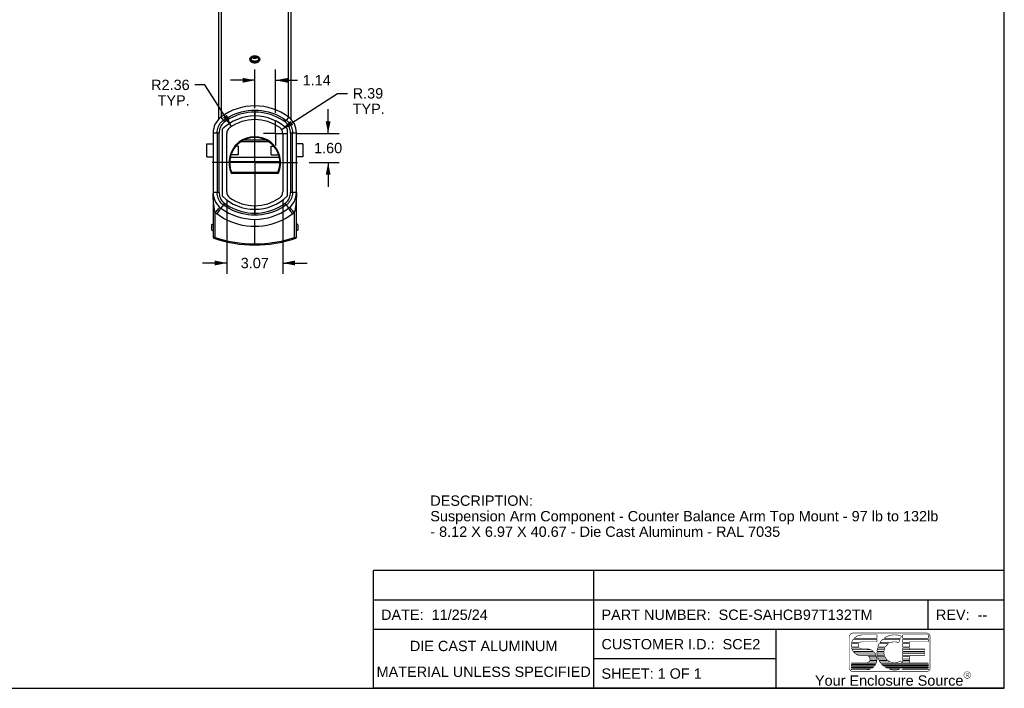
# Model space of a CAD drawing. Header units: inches. Extents: x 0 to 113, y 0 to 73.
# Tile 9 of 12: x 59 to 113, y 0 to 37. Entities that reach past the tile are written whole.
import ezdxf

# ---------------------------------------------------------------- set-up
doc = ezdxf.new("R2010")
doc.units = ezdxf.units.IN
doc.header["$LTSCALE"] = 6.233333
doc.header["$MEASUREMENT"] = 0
doc.linetypes.add('CENTER', pattern=[0.6, 0.375, -0.075, 0.075, -0.075])
doc.layers.get('0').update_dxf_attribs({"linetype": 'CONTINUOUS'})
doc.layers.add('DEFAULT_1', color=7, linetype='CENTER')
doc.styles.get("Standard").update_dxf_attribs({"font": 'arial.ttf'})
doc.styles.add('TEXTSTYLE_2', font='arial.ttf')
doc.dimstyles.new('DIMSTYLE_1', dxfattribs={"dimtxt": 0.566667, "dimasz": 0.666667, "dimexe": 0.09, "dimexo": 0.07, "dimgap": 0.0425, "dimtad": 0, "dimtih": 1, "dimtoh": 1, "dimzin": 4, "dimdsep": 46, "dimtxsty": 'Standard', "dimblk": '_FILLED', "dimblk1": '_FILLED', "dimblk2": '_FILLED', "dimcen": 0.09, "dimadec": 3, "dimazin": 1, "dimtfac": 1, "dimtdec": 3, "dimtofl": 0, "dimtmove": 0, "dimatfit": 3, "dimldrblk": '_FILLED', "dimfxl": 0, "dimtolj": 1, "dimtzin": 4, "dimarcsym": 0})
doc.dimstyles.new('DIMSTYLE_2', dxfattribs={"dimtxt": 0.566667, "dimasz": 0.666667, "dimexe": 0.09, "dimexo": 0.07, "dimgap": 0.09, "dimtad": 0, "dimtih": 1, "dimtoh": 1, "dimzin": 4, "dimdsep": 46, "dimtxsty": 'Standard', "dimblk": '_FILLED', "dimblk1": '_FILLED', "dimblk2": '_FILLED', "dimcen": 0.09, "dimadec": 3, "dimazin": 1, "dimtfac": 1, "dimtdec": 3, "dimtofl": 0, "dimtmove": 0, "dimatfit": 3, "dimldrblk": '_FILLED', "dimfxl": 0, "dimtolj": 1, "dimtzin": 4, "dimarcsym": 0})

# ---------------------------------------------------------------- blocks, each defined once
blk = doc.blocks.new('_FILLED')
at = {"color": 0, "linetype": 'ByBlock'}
blk.add_solid([(0, 0), (-1, 0.2), (-1, -0.2)], dxfattribs=at)
blk = doc.blocks.new('*D1')
at = {"color": 2, "linetype": 'Continuous'}
for p, q in [((70.71, 26.756), (70.71, 22.723)), ((73.78, 26.756), (73.78, 22.723)), ((70.71, 23.323), (69.376, 23.323)), ((73.78, 23.323), (75.114, 23.323))]:
    blk.add_line(p, q, dxfattribs=at)
at = {"color": 2, "linetype": 'Continuous', "xscale": 0.6666666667, "yscale": 0.6666666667, "zscale": 0.6666666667}
blk.add_blockref('_FILLED', (70.71, 23.323), dxfattribs=at)
at = {"color": 2, "linetype": 'Continuous', "xscale": 0.6666666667, "yscale": 0.6666666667, "zscale": 0.6666666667, "rotation": 180}
blk.add_blockref('_FILLED', (73.78, 23.323), dxfattribs=at)
at = {"color": 2, "linetype": 'Continuous', "insert": (72.245, 23.606), "char_height": 0.5667, "width": 1.5399, "attachment_point": 2, "line_spacing_factor": 0.9}
blk.add_mtext('3.07', dxfattribs=at)
blk = doc.blocks.new('*D2')
at = {"color": 2, "linetype": 'Continuous'}
for p, q in [((73.717, 30.644), (76.778, 32.627)), ((76.778, 32.627), (77.328, 32.627))]:
    blk.add_line(p, q, dxfattribs=at)
at = {"color": 2, "linetype": 'Continuous', "xscale": 0.6666666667, "yscale": 0.6666666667, "zscale": 0.6666666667, "rotation": 212.9376959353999}
blk.add_blockref('_FILLED', (73.717, 30.644), dxfattribs=at)
at = {"color": 2, "linetype": 'Continuous', "insert": (77.612, 32.911), "char_height": 0.5667, "width": 1.75477, "attachment_point": 1, "line_spacing_factor": 0.9}
blk.add_mtext('R.39\\PTYP.', dxfattribs=at)
blk = doc.blocks.new('*D3')
at = {"color": 2, "linetype": 'Continuous'}
for p, q in [((69.508, 33.092), (68.958, 33.092)), ((70.969, 30.815), (69.508, 33.092))]:
    blk.add_line(p, q, dxfattribs=at)
at = {"color": 2, "linetype": 'Continuous', "xscale": 0.6666666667, "yscale": 0.6666666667, "zscale": 0.6666666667, "rotation": 302.6889258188}
blk.add_blockref('_FILLED', (70.969, 30.815), dxfattribs=at)
at = {"color": 2, "linetype": 'Continuous', "insert": (68.674, 33.376), "char_height": 0.5667, "width": 2.11078, "attachment_point": 3, "line_spacing_factor": 0.9}
blk.add_mtext('R2.36\\PTYP.', dxfattribs=at)
blk = doc.blocks.new('*D4')
at = {"color": 2, "linetype": 'Continuous'}
for p, q in [((76.266, 30.43), (76.266, 31.764)), ((74.52, 30.43), (76.866, 30.43)), ((75.232, 28.827), (76.866, 28.827)), ((76.266, 28.827), (76.266, 27.493))]:
    blk.add_line(p, q, dxfattribs=at)
at = {"color": 2, "linetype": 'Continuous', "xscale": 0.6666666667, "yscale": 0.6666666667, "zscale": 0.6666666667}
for p, rotation in [((76.266, 30.43), 270), ((76.266, 28.827), 90)]:
    blk.add_blockref('_FILLED', p, dxfattribs=dict(at, rotation=rotation))
at = {"color": 2, "linetype": 'Continuous', "insert": (76.266, 29.912), "char_height": 0.5667, "width": 1.5399, "attachment_point": 2, "line_spacing_factor": 0.9}
blk.add_mtext('1.60', dxfattribs=at)
blk = doc.blocks.new('*D5')
at = {"color": 2, "linetype": 'Continuous'}
for p, q in [((72.245, 31.813), (72.245, 33.944)), ((73.387, 31.564), (73.387, 33.944)), ((72.245, 33.344), (70.912, 33.344)), ((73.387, 33.344), (74.585, 33.344))]:
    blk.add_line(p, q, dxfattribs=at)
at = {"color": 2, "linetype": 'Continuous', "xscale": 0.6666666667, "yscale": 0.6666666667, "zscale": 0.6666666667}
blk.add_blockref('_FILLED', (72.245, 33.344), dxfattribs=at)
at = {"color": 2, "linetype": 'Continuous', "xscale": 0.6666666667, "yscale": 0.6666666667, "zscale": 0.6666666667, "rotation": 180}
blk.add_blockref('_FILLED', (73.387, 33.344), dxfattribs=at)
at = {"color": 2, "linetype": 'Continuous', "insert": (74.868, 33.628), "char_height": 0.5667, "width": 1.5399, "attachment_point": 1, "line_spacing_factor": 0.9}
blk.add_mtext('1.14', dxfattribs=at)

msp = doc.modelspace()

# ---------------------------------------------------------------- linework, layer by layer
at = {"color": 7, "linetype": 'Continuous'}
for p, q in [((113.333, 0), (113.333, 73.333)), ((72.151, 34.578), (72.149, 34.591)), ((72.162, 34.586), (72.15, 34.581)), ((72.162, 34.621), (72.245, 34.652)), ((72.162, 34.56), (72.162, 34.621)), ((72.245, 34.53), (72.162, 34.56)), ((72.182, 34.637), (72.196, 34.643)), ((72.196, 34.643), (72.213, 34.648)), ((72.213, 34.648), (72.23, 34.651)), ((72.245, 34.652), (72.329, 34.621)), ((72.329, 34.56), (72.245, 34.53)), ((72.267, 34.65), (72.287, 34.646)), ((72.329, 34.621), (72.329, 34.56)), ((72.34, 34.581), (72.329, 34.587)), ((72.339, 34.605), (72.342, 34.591)), ((71.969, 34.476), (71.973, 34.449)), ((72.21, 34.534), (72.193, 34.54)), ((72.227, 34.531), (72.21, 34.534)), ((72.276, 34.533), (72.26, 34.531)), ((72.517, 34.449), (72.521, 34.476)), ((70.391, 31.324), (70.522, 31.147)), ((72.243, 31.595), (72.243, 31.631)), ((72.247, 31.595), (72.243, 31.595)), ((72.243, 31.595), (72.243, 31.203)), ((72.246, 31.679), (72.247, 31.65)), ((72.247, 31.203), (72.247, 31.595)), ((74.099, 31.324), (73.968, 31.147)), ((70.587, 31.057), (70.566, 31.086)), ((72.247, 31.204), (72.243, 31.204)), ((73.952, 31.124), (73.935, 31.1)), ((69.962, 30.47), (70.29, 30.47)), ((69.962, 30.47), (69.962, 27.165)), ((70.18, 30.47), (70.18, 27.183)), ((70.29, 27.183), (70.29, 30.47)), ((70.473, 26.98), (70.473, 30.673)), ((70.71, 27.223), (70.71, 30.43)), ((73.78, 30.43), (73.78, 27.223)), ((74.017, 30.673), (74.017, 26.98)), ((74.2, 30.47), (74.529, 30.47)), ((74.2, 30.47), (74.2, 27.183)), ((74.31, 27.183), (74.31, 30.47)), ((74.529, 24.757), (74.529, 30.47)), ((69.607, 29.85), (69.962, 29.85)), ((69.607, 29.142), (69.607, 29.85)), ((71.34, 29.732), (71.207, 29.732)), ((71.34, 29.732), (71.34, 29.26)), ((71.489, 29.978), (73.001, 29.978)), ((71.65, 30.07), (72.84, 30.07)), ((73.151, 29.732), (73.283, 29.732)), ((73.151, 29.26), (73.151, 29.732)), ((74.883, 29.85), (74.529, 29.85)), ((74.883, 29.85), (74.883, 29.142)), ((71.34, 29.26), (70.937, 29.26)), ((73.151, 29.26), (73.553, 29.26)), ((69.607, 29.142), (69.962, 29.142)), ((70.867, 28.882), (73.544, 28.882)), ((70.9, 29.126), (73.591, 29.126)), ((74.883, 29.142), (74.529, 29.142)), ((70.951, 28.248), (73.539, 28.248)), ((73.514, 28.287), (70.976, 28.287)), ((73.514, 28.287), (73.514, 28.286)), ((73.514, 28.286), (73.518, 28.281)), ((70.29, 27.183), (69.962, 27.183)), ((69.962, 27.139), (69.962, 24.735)), ((74.529, 27.183), (74.2, 27.183)), ((70.522, 26.506), (70.391, 26.329)), ((70.556, 26.554), (70.539, 26.53)), ((72.243, 26.45), (72.243, 26.058)), ((72.243, 26.449), (72.247, 26.449)), ((72.247, 26.058), (72.247, 26.45)), ((73.925, 26.567), (73.903, 26.596)), ((73.968, 26.506), (74.099, 26.329)), ((70.078, 24.716), (70.078, 26.082)), ((70.163, 26.013), (70.215, 26.083)), ((70.186, 26.208), (70.254, 26.288)), ((70.215, 26.083), (70.284, 26.178)), ((70.254, 26.288), (70.29, 26.33)), ((70.284, 26.178), (70.324, 26.232)), ((70.324, 26.232), (70.356, 26.277)), ((72.243, 26.058), (72.247, 26.058)), ((72.244, 25.974), (72.244, 26.004)), ((72.247, 26.058), (72.247, 26.022)), ((74.251, 26.116), (74.185, 26.206)), ((74.327, 26.013), (74.251, 26.116)), ((74.329, 26.178), (74.257, 26.263)), ((74.412, 26.082), (74.329, 26.178)), ((74.412, 26.082), (74.412, 24.716)), ((69.883, 25.435), (69.962, 25.48)), ((69.883, 25.132), (69.883, 25.435)), ((72.245, 24.315), (72.245, 25.716)), ((74.607, 25.435), (74.529, 25.48)), ((74.607, 25.435), (74.607, 25.132)), ((69.883, 25.132), (69.962, 25.086)), ((74.607, 25.132), (74.529, 25.086)), ((69.998, 24.729), (69.962, 24.735)), ((70.078, 24.716), (69.998, 24.729)), ((74.412, 24.716), (74.517, 24.733)), ((74.517, 24.733), (74.524, 24.734)), ((74.529, 24.755), (74.529, 24.735)), ((0, 0), (113.333, 0))]:
    msp.add_line(p, q, dxfattribs=at)
at = {"color": 6, "linetype": 'Continuous'}
for p, q in [((70.277, 31.224), (70.277, 48.182)), ((70.404, 48.281), (70.404, 31.333)), ((74.086, 31.333), (74.086, 48.281)), ((74.214, 48.182), (74.214, 31.225)), ((71.973, 34.525), (71.983, 34.552)), ((71.983, 34.552), (71.999, 34.578)), ((72.162, 34.662), (72.13, 34.648)), ((72.196, 34.672), (72.162, 34.662)), ((72.162, 34.56), (72.245, 34.59)), ((72.202, 34.636), (72.175, 34.631)), ((72.181, 34.636), (72.214, 34.641)), ((72.245, 34.652), (72.245, 34.59)), ((72.245, 34.59), (72.329, 34.56)), ((72.307, 34.669), (72.27, 34.675)), ((72.316, 34.631), (72.288, 34.636)), ((72.491, 34.578), (72.507, 34.552)), ((72.507, 34.552), (72.517, 34.525)), ((71.974, 34.529), (71.969, 34.498)), ((71.969, 34.498), (71.973, 34.525)), ((71.969, 34.498), (71.969, 34.476)), ((71.983, 34.532), (71.979, 34.505)), ((71.993, 34.453), (72.009, 34.429)), ((72.029, 34.505), (72.032, 34.529)), ((72.032, 34.481), (72.029, 34.505)), ((72.039, 34.52), (72.041, 34.532)), ((72.039, 34.512), (72.039, 34.52)), ((72.039, 34.52), (72.039, 34.52)), ((72.043, 34.485), (72.039, 34.512)), ((72.134, 34.403), (72.102, 34.419)), ((72.276, 34.384), (72.241, 34.382)), ((72.449, 34.492), (72.442, 34.473)), ((72.451, 34.512), (72.449, 34.492)), ((72.451, 34.52), (72.451, 34.52)), ((72.451, 34.52), (72.451, 34.512)), ((72.458, 34.529), (72.461, 34.505)), ((72.461, 34.505), (72.458, 34.481)), ((72.481, 34.428), (72.497, 34.453)), ((72.497, 34.453), (72.507, 34.478)), ((72.505, 34.441), (72.517, 34.469)), ((72.511, 34.505), (72.507, 34.532)), ((72.507, 34.478), (72.511, 34.505)), ((72.517, 34.525), (72.521, 34.498)), ((72.517, 34.469), (72.521, 34.498)), ((72.521, 34.498), (72.518, 34.521)), ((72.521, 34.498), (72.521, 34.476))]:
    msp.add_line(p, q, dxfattribs=at)
at = {"color": 2, "linetype": 'Continuous'}
for p, q in [((113.333, 6.456), (78.75, 6.456)), ((78.75, 0), (78.75, 6.456)), ((90.833, 0), (90.833, 6.456)), ((113.333, 0), (113.333, 6.456)), ((113.333, 4.841), (78.75, 4.841)), ((109.167, 3.228), (109.167, 4.841)), ((113.333, 3.228), (78.75, 3.228)), ((100.833, 0), (100.833, 3.228)), ((100.833, 1.613), (90.833, 1.613)), ((113.333, 0), (78.75, 0))]:
    msp.add_line(p, q, dxfattribs=at)
at = {"color": 6, "linetype": 'Continuous'}
for points in [[(72.126, 34.655), (72.09, 34.641), (72.059, 34.624), (72.031, 34.605), (72.009, 34.582), (71.993, 34.558), (71.983, 34.532)], [(71.999, 34.578), (72.022, 34.602), (72.05, 34.623), (72.083, 34.641), (72.12, 34.656)], [(72.032, 34.529), (72.042, 34.552), (72.05, 34.563)], [(72.049, 34.56), (72.041, 34.533), (72.039, 34.52)], [(72.041, 34.532), (72.048, 34.552), (72.061, 34.571), (72.077, 34.588), (72.097, 34.603), (72.121, 34.616)], [(72.13, 34.648), (72.103, 34.631), (72.08, 34.609), (72.062, 34.586), (72.049, 34.56)], [(72.12, 34.656), (72.16, 34.666), (72.202, 34.673)], [(72.121, 34.616), (72.149, 34.627), (72.181, 34.636)], [(72.177, 34.666), (72.164, 34.664), (72.126, 34.655)], [(72.27, 34.675), (72.233, 34.676), (72.196, 34.672)], [(72.284, 34.64), (72.32, 34.633), (72.356, 34.622)], [(72.289, 34.672), (72.331, 34.666), (72.371, 34.655)], [(72.376, 34.639), (72.343, 34.657), (72.307, 34.669)], [(72.366, 34.654), (72.328, 34.664), (72.315, 34.666)], [(72.356, 34.622), (72.389, 34.606), (72.414, 34.586), (72.434, 34.564), (72.447, 34.539), (72.451, 34.52)], [(72.507, 34.532), (72.498, 34.557), (72.481, 34.582), (72.46, 34.604), (72.433, 34.624), (72.401, 34.64), (72.366, 34.654)], [(72.371, 34.655), (72.407, 34.641), (72.44, 34.623), (72.468, 34.602), (72.491, 34.578)], [(72.44, 34.563), (72.425, 34.591), (72.403, 34.617), (72.376, 34.639)], [(72.451, 34.52), (72.449, 34.534), (72.44, 34.563)], [(72.44, 34.562), (72.448, 34.552), (72.458, 34.529)], [(72.518, 34.521), (72.51, 34.545), (72.496, 34.569)], [(71.969, 34.498), (71.972, 34.476), (71.978, 34.455), (71.99, 34.432)], [(71.979, 34.505), (71.983, 34.478), (71.993, 34.453)], [(71.99, 34.432), (72.006, 34.412), (72.024, 34.394), (72.045, 34.378), (72.071, 34.363), (72.1, 34.35), (72.133, 34.339), (72.168, 34.331), (72.204, 34.326), (72.242, 34.324), (72.281, 34.326), (72.32, 34.331), (72.36, 34.34), (72.397, 34.353), (72.432, 34.37), (72.463, 34.391), (72.487, 34.415), (72.505, 34.441)], [(72.009, 34.429), (72.031, 34.406), (72.057, 34.387)], [(72.08, 34.417), (72.059, 34.437), (72.042, 34.458), (72.032, 34.481)], [(72.102, 34.419), (72.076, 34.438), (72.056, 34.46), (72.043, 34.485)], [(72.057, 34.387), (72.089, 34.37), (72.124, 34.356), (72.162, 34.346), (72.202, 34.34), (72.244, 34.338), (72.285, 34.34), (72.326, 34.346), (72.364, 34.356), (72.4, 34.369)], [(72.138, 34.387), (72.107, 34.4), (72.08, 34.417)], [(72.241, 34.382), (72.206, 34.385), (72.17, 34.391), (72.134, 34.403)], [(72.354, 34.388), (72.32, 34.378), (72.283, 34.371), (72.246, 34.369), (72.208, 34.371), (72.172, 34.377), (72.138, 34.387)], [(72.341, 34.397), (72.309, 34.389), (72.276, 34.384)], [(72.393, 34.422), (72.369, 34.409), (72.341, 34.397)], [(72.41, 34.418), (72.384, 34.401), (72.354, 34.388)], [(72.442, 34.473), (72.429, 34.454), (72.413, 34.436), (72.393, 34.422)], [(72.4, 34.369), (72.431, 34.386), (72.459, 34.406), (72.481, 34.428)], [(72.458, 34.481), (72.448, 34.458), (72.432, 34.437), (72.41, 34.418)]]:
    msp.add_lwpolyline(points, dxfattribs=at)
at = {"color": 7, "linetype": 'Continuous'}
for points in [[(72.149, 34.591), (72.15, 34.601), (72.154, 34.611), (72.161, 34.621)], [(72.166, 34.556), (72.157, 34.566), (72.151, 34.578)], [(72.161, 34.621), (72.171, 34.629), (72.182, 34.637)], [(72.193, 34.54), (72.178, 34.547), (72.166, 34.556)], [(72.23, 34.651), (72.249, 34.652), (72.267, 34.65)], [(72.287, 34.646), (72.305, 34.638), (72.319, 34.63)], [(72.332, 34.564), (72.324, 34.556), (72.315, 34.549), (72.303, 34.542)], [(72.319, 34.63), (72.331, 34.619), (72.339, 34.605)], [(72.342, 34.591), (72.34, 34.582), (72.337, 34.573), (72.332, 34.564)], [(71.973, 34.449), (71.983, 34.423), (71.999, 34.397), (72.022, 34.374), (72.05, 34.353), (72.083, 34.336), (72.12, 34.322), (72.16, 34.311), (72.202, 34.305), (72.245, 34.303), (72.288, 34.305), (72.33, 34.311), (72.37, 34.322), (72.407, 34.336), (72.44, 34.353), (72.468, 34.374), (72.491, 34.397), (72.507, 34.423), (72.517, 34.449)], [(72.26, 34.531), (72.244, 34.53), (72.227, 34.531)], [(72.303, 34.542), (72.29, 34.537), (72.276, 34.533)], [(70.522, 31.147), (70.674, 31.252), (70.832, 31.346), (70.996, 31.43), (71.165, 31.504), (71.338, 31.566), (71.515, 31.618), (71.695, 31.658), (71.877, 31.686), (72.061, 31.703), (72.245, 31.708)], [(72.243, 31.595), (72.066, 31.59), (71.89, 31.575), (71.715, 31.547), (71.542, 31.509), (71.372, 31.46), (71.205, 31.4), (71.043, 31.329), (70.885, 31.248), (70.733, 31.157), (70.587, 31.057)], [(72.243, 31.631), (72.244, 31.664), (72.244, 31.678), (72.244, 31.69), (72.245, 31.7), (72.245, 31.708)], [(72.245, 31.708), (72.429, 31.703), (72.613, 31.686), (72.795, 31.658), (72.975, 31.618), (73.152, 31.566), (73.325, 31.504), (73.494, 31.43), (73.658, 31.346), (73.816, 31.252), (73.968, 31.147)], [(72.245, 31.708), (72.245, 31.7), (72.246, 31.691), (72.246, 31.679)], [(72.247, 31.65), (72.247, 31.614), (72.247, 31.595)], [(73.903, 31.057), (73.757, 31.157), (73.605, 31.248), (73.448, 31.329), (73.285, 31.4), (73.119, 31.46), (72.948, 31.509), (72.776, 31.547), (72.601, 31.575), (72.425, 31.59), (72.247, 31.595)], [(70.18, 30.47), (70.184, 30.549), (70.195, 30.627), (70.213, 30.703), (70.238, 30.778), (70.27, 30.85), (70.309, 30.918), (70.354, 30.983), (70.405, 31.043), (70.461, 31.098), (70.522, 31.147)], [(70.587, 31.057), (70.534, 31.014), (70.485, 30.966), (70.441, 30.914), (70.402, 30.858), (70.369, 30.799), (70.341, 30.737), (70.319, 30.672), (70.303, 30.606), (70.293, 30.539), (70.29, 30.47)], [(70.566, 31.086), (70.547, 31.112), (70.539, 31.123), (70.532, 31.133), (70.526, 31.141), (70.522, 31.147)], [(72.243, 31.203), (72.244, 31.203), (72.244, 31.203), (72.244, 31.203), (72.245, 31.203), (72.245, 31.202), (72.246, 31.203), (72.246, 31.203), (72.247, 31.203)], [(73.935, 31.1), (73.914, 31.072), (73.903, 31.057)], [(74.2, 30.47), (74.197, 30.539), (74.187, 30.606), (74.171, 30.672), (74.149, 30.737), (74.122, 30.799), (74.088, 30.858), (74.049, 30.914), (74.005, 30.966), (73.956, 31.014), (73.903, 31.057)], [(73.968, 31.147), (73.964, 31.141), (73.959, 31.134), (73.952, 31.124)], [(73.968, 31.147), (74.029, 31.098), (74.085, 31.043), (74.136, 30.983), (74.181, 30.918), (74.22, 30.85), (74.252, 30.778), (74.277, 30.703), (74.296, 30.627), (74.307, 30.549), (74.31, 30.47)], [(73.544, 28.882), (73.582, 28.885), (73.617, 28.891), (73.621, 28.893)], [(70.951, 28.248), (70.956, 28.256), (70.961, 28.264)], [(70.961, 28.264), (70.975, 28.284), (70.976, 28.286), (70.977, 28.287)], [(73.518, 28.281), (73.529, 28.264), (73.534, 28.256), (73.539, 28.248)], [(70.078, 26.082), (70.069, 26.117), (70.06, 26.152), (70.053, 26.187), (70.045, 26.221), (70.039, 26.254), (70.033, 26.288), (70.027, 26.322), (70.021, 26.357), (70.015, 26.394), (70.01, 26.434), (70.004, 26.475), (69.999, 26.519), (69.993, 26.564), (69.988, 26.612), (69.984, 26.664), (69.979, 26.72), (69.975, 26.779), (69.971, 26.842), (69.968, 26.91), (69.965, 26.982), (69.963, 27.058), (69.962, 27.139)], [(70.522, 26.506), (70.461, 26.556), (70.405, 26.611), (70.354, 26.671), (70.309, 26.735), (70.27, 26.804), (70.238, 26.875), (70.213, 26.95), (70.195, 27.026), (70.184, 27.104), (70.18, 27.183)], [(70.29, 27.183), (70.293, 27.115), (70.303, 27.047), (70.319, 26.981), (70.341, 26.916), (70.369, 26.854), (70.402, 26.795), (70.441, 26.739), (70.485, 26.687), (70.534, 26.639), (70.587, 26.596)], [(73.903, 26.596), (73.956, 26.639), (74.005, 26.687), (74.049, 26.739), (74.088, 26.795), (74.122, 26.854), (74.149, 26.916), (74.171, 26.981), (74.187, 27.047), (74.197, 27.115), (74.2, 27.183)], [(74.31, 27.183), (74.307, 27.104), (74.296, 27.026), (74.277, 26.95), (74.252, 26.875), (74.22, 26.804), (74.181, 26.735), (74.136, 26.671), (74.085, 26.611), (74.029, 26.556), (73.968, 26.506)], [(74.529, 27.183), (74.528, 27.076), (74.525, 26.974), (74.521, 26.877), (74.516, 26.785), (74.509, 26.697), (74.502, 26.615), (74.494, 26.537), (74.485, 26.464), (74.475, 26.396), (74.465, 26.332), (74.454, 26.27), (74.442, 26.209), (74.428, 26.146), (74.412, 26.082)], [(70.539, 26.53), (70.532, 26.52), (70.526, 26.512), (70.522, 26.506)], [(72.245, 25.946), (72.061, 25.951), (71.877, 25.967), (71.695, 25.996), (71.515, 26.036), (71.338, 26.087), (71.165, 26.149), (70.996, 26.223), (70.832, 26.307), (70.674, 26.402), (70.522, 26.506)], [(70.587, 26.596), (70.576, 26.582), (70.556, 26.554)], [(70.587, 26.596), (70.733, 26.496), (70.885, 26.405), (71.043, 26.324), (71.205, 26.254), (71.372, 26.194), (71.542, 26.144), (71.715, 26.106), (71.89, 26.079), (72.066, 26.063), (72.243, 26.058)], [(72.247, 26.45), (72.246, 26.45), (72.246, 26.45), (72.246, 26.45), (72.245, 26.451), (72.245, 26.451), (72.245, 26.451), (72.244, 26.45), (72.243, 26.45)], [(73.968, 26.506), (73.816, 26.402), (73.658, 26.307), (73.494, 26.223), (73.325, 26.149), (73.152, 26.087), (72.975, 26.036), (72.795, 25.996), (72.613, 25.967), (72.429, 25.951), (72.245, 25.946)], [(72.247, 26.058), (72.425, 26.063), (72.601, 26.079), (72.776, 26.106), (72.948, 26.144), (73.119, 26.194), (73.285, 26.254), (73.448, 26.324), (73.605, 26.405), (73.757, 26.496), (73.903, 26.596)], [(73.968, 26.506), (73.964, 26.512), (73.959, 26.52), (73.952, 26.529), (73.944, 26.54), (73.925, 26.567)], [(70.078, 26.082), (70.106, 26.115), (70.186, 26.208)], [(70.163, 26.013), (70.148, 26.024), (70.134, 26.036), (70.12, 26.047), (70.106, 26.058), (70.092, 26.07), (70.078, 26.082)], [(72.245, 25.323), (72.022, 25.33), (71.8, 25.352), (71.58, 25.388), (71.362, 25.438), (71.149, 25.501), (70.939, 25.578), (70.735, 25.668), (70.537, 25.771), (70.347, 25.886), (70.163, 26.013)], [(70.29, 26.33), (70.304, 26.347), (70.315, 26.361), (70.323, 26.371), (70.327, 26.377), (70.329, 26.38)], [(70.356, 26.277), (70.369, 26.295), (70.379, 26.31), (70.386, 26.32), (70.39, 26.327), (70.391, 26.329)], [(72.244, 26.004), (72.243, 26.039), (72.243, 26.058)], [(72.245, 25.946), (72.245, 25.953), (72.244, 25.962), (72.244, 25.974)], [(72.247, 26.022), (72.246, 25.989), (72.246, 25.975), (72.246, 25.963), (72.245, 25.953), (72.245, 25.946)], [(74.327, 26.013), (74.143, 25.886), (73.953, 25.771), (73.755, 25.668), (73.551, 25.578), (73.341, 25.501), (73.128, 25.437), (72.91, 25.388), (72.69, 25.352), (72.468, 25.33), (72.245, 25.323)], [(74.185, 26.206), (74.149, 26.256), (74.134, 26.277), (74.122, 26.295), (74.111, 26.31), (74.104, 26.32), (74.1, 26.327), (74.099, 26.329)], [(74.257, 26.263), (74.217, 26.31), (74.2, 26.33), (74.186, 26.347), (74.175, 26.361), (74.167, 26.371), (74.163, 26.377), (74.162, 26.38)], [(74.412, 26.082), (74.399, 26.07), (74.385, 26.058), (74.37, 26.047), (74.356, 26.036), (74.342, 26.024), (74.327, 26.013)], [(70.068, 24.685), (70.065, 24.677), (70.063, 24.67), (70.061, 24.664), (70.061, 24.661), (70.06, 24.66)], [(70.078, 24.716), (70.074, 24.705), (70.068, 24.685)], [(70.078, 24.716), (70.43, 24.612), (70.787, 24.527), (71.148, 24.46), (71.512, 24.412), (71.878, 24.383), (72.245, 24.374)], [(72.245, 24.374), (72.613, 24.383), (72.978, 24.412), (73.342, 24.46), (73.703, 24.527), (74.06, 24.612), (74.412, 24.716)], [(74.412, 24.716), (74.419, 24.695), (74.422, 24.685), (74.425, 24.676), (74.427, 24.669), (74.429, 24.664), (74.43, 24.661), (74.43, 24.66)]]:
    msp.add_lwpolyline(points, dxfattribs=at)
at = {"color": 2, "linetype": 'Continuous', "const_width": 0.0333}
for points in [[(105.04, 3.029, 0.414214), (104.848, 2.837)], [(105.048, 2.687, 0.090232), (104.962, 2.5)], [(106.671, 2.687, 0.064617), (106.51, 2.5)], [(107.694, 2.854, 0.272068), (106.729, 2.735)], [(109.264, 2.837, 0.415492), (109.072, 3.029)], [(104.952, 2.452, 0.081879), (104.952, 2.265)], [(104.961, 2.217, 0.089982), (105.046, 2.03)], [(105.353, 2.452, 0.260579), (105.352, 2.265)], [(105.389, 2.217, 0.191374), (105.52, 2.165)], [(105.52, 2.549, 0.185008), (105.392, 2.5)], [(106.147, 2.03, 0.176612), (105.777, 2.165)], [(106.384, 2.217, 0.049539), (106.354, 2.03)], [(106.481, 2.452, 0.053498), (106.398, 2.265)], [(106.791, 2.217, 0.084961), (106.739, 2.03)], [(106.993, 2.452, 0.113329), (106.816, 2.265)], [(107.541, 2.502, 0.209114), (107.08, 2.5)], [(105.071, 1.996, 0.170113), (105.395, 1.795)], [(105.966, 1.56, 0.287832), (105.885, 1.747)], [(106.315, 1.795, 0.105227), (106.184, 1.996)], [(106.352, 1.56, 0.082419), (106.33, 1.747)], [(106.353, 1.996, 0.05272), (106.369, 1.795)], [(106.38, 1.747, 0.051924), (106.446, 1.56)], [(106.737, 1.996, 0.088858), (106.765, 1.795)], [(106.783, 1.747, 0.099618), (106.911, 1.56)], [(104.848, 1.109, 0.414214), (105.04, 0.917)], [(105.777, 1.397, 0.298217), (105.953, 1.512)], [(106.094, 1.108, 0.048835), (106.181, 1.179)], [(106.224, 1.226, 0.049588), (106.287, 1.322)], [(106.309, 1.369, 0.064466), (106.348, 1.512)], [(106.47, 1.512, 0.044869), (106.566, 1.369)], [(106.607, 1.322, 0.03633), (106.709, 1.226)], [(106.773, 1.179, 0.036892), (106.896, 1.108)], [(106.967, 1.512, 0.32483), (107.644, 1.502)], [(107.73, 1.108, 0.009234), (107.761, 1.124)], [(109.072, 0.917, 0.414214), (109.264, 1.109)], [(105.777, 1.013, 0.102726), (106.006, 1.061)], [(107.014, 1.061, 0.196308), (107.611, 1.061)]]:
    msp.add_lwpolyline(points, format="xyb", dxfattribs=at)
for points in [[(104.848, 1.109), (104.848, 2.837)], [(105.04, 3.029), (109.073, 3.029)], [(105.048, 2.687), (106.353, 2.687)], [(106.353, 2.735), (105.085, 2.735)], [(105.28, 2.88), (105.087, 2.735)], [(105.087, 2.735), (105.281, 2.88)], [(105.514, 2.931), (105.28, 2.88)], [(105.281, 2.88), (105.514, 2.931)], [(105.52, 2.933), (106.353, 2.933)], [(106.353, 2.933), (106.353, 2.735)], [(106.353, 2.687), (106.353, 2.549)], [(106.671, 2.687), (107.622, 2.687)], [(107.642, 2.735), (106.729, 2.735)], [(107.541, 2.502), (107.622, 2.687)], [(107.642, 2.735), (107.694, 2.854)], [(107.761, 2.933), (109.168, 2.933)], [(107.761, 2.735), (107.761, 2.933)], [(109.168, 2.735), (107.761, 2.735)], [(107.761, 2.687), (109.168, 2.687)], [(107.761, 2.5), (107.761, 2.687)], [(109.168, 2.933), (109.168, 2.735)], [(109.168, 2.687), (109.168, 2.549)], [(109.264, 2.838), (109.264, 1.109)], [(104.952, 2.452), (105.353, 2.452)], [(105.352, 2.265), (104.952, 2.265)], [(105.392, 2.5), (104.962, 2.5)], [(104.961, 2.217), (105.389, 2.217)], [(106.353, 2.549), (105.52, 2.549)], [(105.52, 2.165), (105.777, 2.165)], [(106.384, 2.217), (106.791, 2.217)], [(106.816, 2.265), (106.398, 2.265)], [(106.481, 2.452), (106.993, 2.452)], [(107.08, 2.5), (106.51, 2.5)], [(108.145, 2.5), (107.761, 2.5)], [(107.761, 2.452), (108.145, 2.452)], [(107.761, 2.265), (107.761, 2.452)], [(108.145, 2.265), (107.761, 2.265)], [(107.761, 2.217), (108.145, 2.217)], [(107.761, 2.03), (107.761, 2.217)], [(109.168, 2.549), (108.145, 2.549)], [(108.145, 2.549), (108.145, 2.5)], [(108.145, 2.452), (108.145, 2.265)], [(108.145, 2.217), (108.145, 2.165)], [(108.145, 2.165), (108.976, 2.165)], [(108.976, 2.165), (108.976, 2.03)], [(104.988, 2.126), (105.97, 2.126)], [(106.147, 2.03), (105.046, 2.03)], [(105.071, 1.996), (106.184, 1.996)], [(105.207, 1.881), (106.269, 1.881)], [(106.315, 1.795), (105.395, 1.795)], [(105.885, 1.747), (106.33, 1.747)], [(106.344, 1.662), (105.949, 1.662)], [(106.353, 1.996), (106.737, 1.996)], [(106.739, 2.03), (106.354, 2.03)], [(106.358, 2.114), (106.75, 2.114)], [(106.358, 1.883), (106.745, 1.883)], [(106.765, 1.795), (106.369, 1.795)], [(106.38, 1.747), (106.783, 1.747)], [(106.404, 1.663), (106.831, 1.663)], [(108.976, 2.03), (107.761, 2.03)], [(107.761, 1.996), (108.976, 1.996)], [(107.761, 1.795), (107.761, 1.996)], [(108.976, 1.795), (107.761, 1.795)], [(107.761, 1.747), (108.145, 1.747)], [(107.761, 1.56), (107.761, 1.747)], [(107.761, 2.114), (108.974, 2.114)], [(107.761, 1.894), (108.974, 1.894)], [(107.761, 1.652), (108.143, 1.652)], [(108.145, 1.747), (108.145, 1.56)], [(108.976, 1.996), (108.976, 1.795)], [(104.944, 1.397), (105.777, 1.397)], [(104.944, 1.369), (104.944, 1.397)], [(106.309, 1.369), (104.944, 1.369)], [(104.944, 1.322), (106.287, 1.322)], [(104.944, 1.226), (104.944, 1.322)], [(104.944, 1.226), (106.224, 1.226)], [(104.944, 1.179), (106.181, 1.179)], [(104.944, 1.108), (104.944, 1.179)], [(106.094, 1.108), (104.944, 1.108)], [(104.945, 1.278), (106.264, 1.278)], [(104.945, 1.145), (106.146, 1.145)], [(106.333, 1.438), (105.895, 1.438)], [(105.953, 1.512), (106.348, 1.512)], [(105.966, 1.56), (106.352, 1.56)], [(106.446, 1.56), (106.911, 1.56)], [(106.47, 1.512), (106.967, 1.512)], [(106.514, 1.438), (107.091, 1.438)], [(107.737, 1.369), (106.566, 1.369)], [(106.607, 1.322), (109.168, 1.322)], [(106.675, 1.265), (109.154, 1.265)], [(106.709, 1.226), (109.168, 1.226)], [(106.773, 1.179), (109.168, 1.179)], [(106.86, 1.144), (109.171, 1.144)], [(107.73, 1.108), (106.896, 1.108)], [(107.644, 1.502), (107.737, 1.369)], [(107.761, 1.56), (108.145, 1.56)], [(107.761, 1.512), (108.145, 1.512)], [(107.761, 1.369), (107.761, 1.512)], [(109.168, 1.369), (107.761, 1.369)], [(107.761, 1.108), (107.761, 1.124)], [(109.168, 1.108), (107.761, 1.108)], [(107.761, 1.444), (108.148, 1.444)], [(108.145, 1.512), (108.145, 1.397)], [(108.145, 1.397), (109.168, 1.397)], [(109.168, 1.397), (109.168, 1.369)], [(109.168, 1.322), (109.168, 1.226)], [(109.168, 1.179), (109.168, 1.108)], [(104.944, 1.061), (106.006, 1.061)], [(104.944, 1.013), (104.944, 1.061)], [(104.944, 1.013), (105.777, 1.013)], [(109.072, 0.917), (105.04, 0.917)], [(107.014, 1.061), (107.611, 1.061)], [(107.761, 1.061), (109.168, 1.061)], [(107.761, 1.013), (107.761, 1.061)], [(109.168, 1.013), (107.761, 1.013)], [(109.168, 1.061), (109.168, 1.013)]]:
    msp.add_lwpolyline(points, dxfattribs=at)
at = {"color": 2, "linetype": 'Continuous', "const_width": 0.0233}
msp.add_lwpolyline([(111.119, 0.727, 1), (111.482, 0.727, 1)], format="xyb", close=True, dxfattribs=at)
at = {"color": 7, "linetype": 'Continuous'}
for centre, radius, start, end in [((72.245, 28.827), 3.11, 53.4051, 126.5949), ((71.025, 30.47), 1.063, 126.5949, 180), ((72.245, 28.827), 2.559, 90.0462, 133.8131), ((72.245, 28.827), 2.559, 46.1869, 89.9538), ((73.466, 30.47), 1.063, 0, 53.4051), ((72.245, 28.827), 2.362, 54.5495, 125.4505), ((71.103, 30.43), 0.394, 125.4505, 180), ((72.245, 28.827), 1.418, 335.8975, 204.1025), ((73.387, 30.43), 0.394, 0, 54.5495), ((72.245, 28.827), 1.379, 336.9536, 203.0464), ((71.025, 27.183), 1.063, 180.9711, 233.4051), ((71.103, 27.223), 0.394, 180, 234.5495), ((73.387, 27.223), 0.394, 305.4505, 360), ((73.466, 27.183), 1.063, 306.5949, 360), ((72.245, 28.827), 2.559, 226.1869, 269.9538), ((72.245, 28.827), 2.362, 234.5495, 305.4505), ((72.245, 28.827), 2.559, 270.0462, 313.8131), ((72.245, 28.827), 3.11, 233.4051, 306.5949), ((70.021, 24.735), 0.0591, 180.0026, 251.5493), ((72.245, 31.401), 7.087, 251.5493, 288.453), ((74.469, 24.735), 0.0591, 288.453, 10.6508), ((74.469, 24.757), 0.0591, 337.523, 360)]:
    msp.add_arc(centre, radius, start, end, dxfattribs=at)
at = {"layer": 'DEFAULT_1', "color": 2, "linetype": 'CENTER'}
for p, q in [((72.245, 28.827), (72.245, 31.346)), ((73.387, 30.43), (73.387, 31.097)), ((73.387, 30.43), (72.72, 30.43)), ((73.387, 30.43), (74.054, 30.43)), ((73.387, 30.43), (73.387, 29.763)), ((72.245, 28.827), (69.725, 28.827)), ((72.245, 28.827), (74.765, 28.827)), ((72.245, 28.827), (72.245, 26.307))]:
    msp.add_line(p, q, dxfattribs=at)

# ---------------------------------------------------------------- texts
at = {"color": 2, "linetype": 'Continuous'}
for s, insert, char_height, width, attachment_point, line_spacing_factor in [('DESCRIPTION:\\PSuspension Arm Component - Counter Balance Arm Top Mount - 97 lb to 132lb \\P- 8.12 X 6.97 X 40.67 - Die Cast Aluminum - RAL 7035', (81.866, 10.574), 0.56667, 28.03631, 1, 0.9), ('DATE:  11/25/24', (79.167, 4.318), 0.56667, 5.84362, 1, 0.9), ('PART NUMBER:  SCE-SAHCB97T132TM', (91.25, 4.318), 0.56667, 14.83866, 1, 0.9), ('REV:  --', (109.583, 4.318), 0.5667, 2.80805, 1, 0.9), ('CUSTOMER I.D.:  SCE2', (91.25, 2.704), 0.56667, 8.68959, 1, 0.9), ('DIE CAST ALUMINUM \\PMATERIAL UNLESS SPECIFIED', (84.792, 2.606), 0.56667, 11.71884, 2, 1.5), ('SHEET: 1 OF 1', (91.25, 1.09), 0.56667, 5.48761, 1, 0.9)]:
    msp.add_mtext(s, dxfattribs=dict(at, insert=insert, char_height=char_height, width=width, attachment_point=attachment_point, line_spacing_factor=line_spacing_factor))
at = {"color": 2, "linetype": 'Continuous', "attachment_point": 2, "line_spacing_factor": 0.9, "style": 'TEXTSTYLE_2'}
for s, insert, char_height, width in [('Your Enclosure Source', (107.023, 0.709), 0.56667, 8.13346), ('R', (111.304, 0.825), 0.2, 0.20149)]:
    msp.add_mtext(s, dxfattribs=dict(at, insert=insert, char_height=char_height, width=width))

# ---------------------------------------------------------------- dimensions: what is measured, and where the dimension line sits
at = {"color": 2, "linetype": 'Continuous'}
for base, p1, p2, angle, picture, middle in [((72.245, 33.344), (73.387, 31.494), (72.245, 31.743), 180, '*D5', (75.662, 33.345)), ((76.266, 28.827), (74.45, 30.43), (75.162, 28.827), 270, '*D4', (76.29, 29.625))]:
    dim = msp.add_linear_dim(base=base, p1=p1, p2=p2, angle=angle, dimstyle='DIMSTYLE_1', dxfattribs=at)
    dim.commit()
    dim.dimension.update_dxf_attribs({"geometry": picture, "text_midpoint": middle, "dimtype": 160})
for center, mpoint, picture, middle in [((72.245, 28.827), (70.969, 30.815), '*D3', (67.619, 32.667)), ((73.387, 30.43), (73.717, 30.644), '*D2', (78.489, 32.202))]:
    dim = msp.add_radius_dim(center=center, mpoint=mpoint, text='R<>\\PTYP.', dimstyle='DIMSTYLE_2', override={"dimpost": '<>'}, dxfattribs=at)
    dim.commit()
    dim.dimension.update_dxf_attribs({"geometry": picture, "text_midpoint": middle, "dimtype": 164})
dim = msp.add_linear_dim(base=(73.78, 23.323), p1=(70.71, 26.826), p2=(73.78, 26.826), dimstyle='DIMSTYLE_1', dxfattribs=at)
dim.commit()
dim.dimension.update_dxf_attribs({"geometry": '*D1', "text_midpoint": (72.244, 23.32), "dimtype": 160})

doc.saveas('drawing.dxf')
